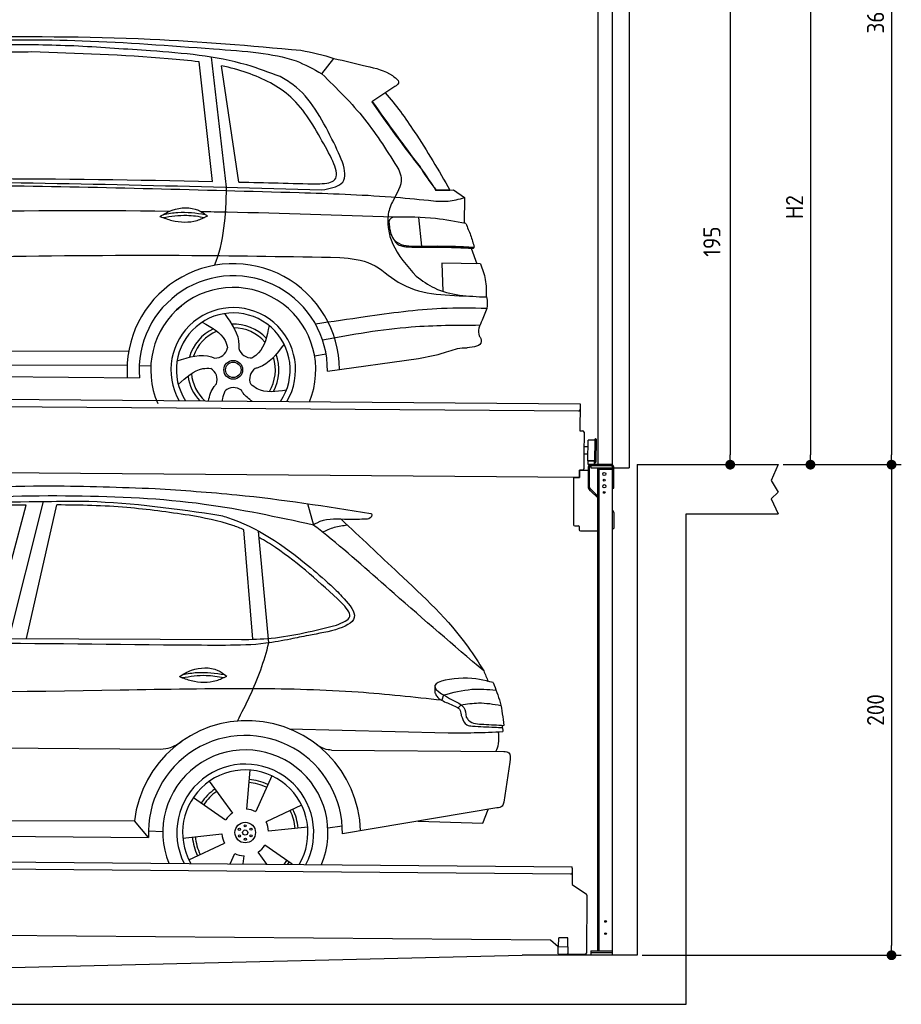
# Model space of a CAD drawing. Header units: millimetres. Extents: x -411 to 6777, y 0 to 6677.
# Tile 5 of 6: x 3183 to 6777, y 0 to 4014. Entities that reach past the tile are written whole.
import ezdxf

# ---------------------------------------------------------------- set-up
doc = ezdxf.new("R2010")
doc.units = ezdxf.units.MM
doc.layers.add('4', color=3, linetype='Continuous')
for name, color, linetype, lineweight in [('AM_0', 7, 'Continuous', 50), ('car', 10, 'Continuous', 25), ('Gebäude', 7, 'Continuous', 25), ('Plattform', 7, 'Continuous', 25), ('Ständer vorne', 7, 'Continuous', 25), ('Tor', 200, 'Continuous', 25)]:
    doc.layers.add(name, color=color, linetype=linetype, lineweight=lineweight)
doc.styles.get("Standard").update_dxf_attribs({"font": 'ISOCP.SHX'})
doc.dimstyles.new('GEN-ISO', dxfattribs={"dimscale": 20, "dimtxt": 3.5, "dimasz": 2, "dimexe": 2, "dimexo": 1, "dimgap": 1.5, "dimtad": 1, "dimdec": 1, "dimlfac": 0.1, "dimdsep": 46, "dimtxsty": 'STANDARD', "dimblk": 'PUNKT', "dimcen": 2, "dimclrd": 256, "dimclre": 256, "dimclrt": 2, "dimadec": 0, "dimazin": 0, "dimtp": 0.1, "dimtm": 0.1, "dimtfac": 0.71, "dimtdec": 1, "dimtmove": 2, "dimatfit": 3, "dimldrblk": 'PUNKT', "dimfxl": 2, "dimtolj": 1, "dimarcsym": 0})

# ---------------------------------------------------------------- blocks, each defined once
blk = doc.blocks.new('PUNKT')
at = {"layer": '4', "color": 0, "linetype": 'ByBlock'}
blk.add_line((-0.5, 0), (-1, 0), dxfattribs=at)
at = {"layer": '4', "color": 0, "linetype": 'ByBlock', "const_width": 0.5}
blk.add_lwpolyline([(-0.25, 0, 1), (0.25, 0, 1)], format="xyb", close=True, dxfattribs=at)
blk = doc.blocks.new('*D207')
at = {"layer": '4', "lineweight": -2, "transparency": 16777216}
for p, q in [((5720, 5850.9), (6776.9, 5850.9)), ((6736.9, 5810.9), (6736.9, 2240)), ((6295.4, 2200), (6776.9, 2200))]:
    blk.add_line(p, q, dxfattribs=at)
at = {"layer": 'Defpoints', "color": 0, "transparency": 16777216}
for p in [(5700, 5850.9), (6275.4, 2200), (6736.9, 2200)]:
    blk.add_point(p, dxfattribs=at)
at = {"layer": '4', "lineweight": -2, "transparency": 16777216, "xscale": 40, "yscale": 40, "zscale": 40}
for p, rotation in [((6736.9, 5850.9), 90), ((6736.9, 2200), 270)]:
    blk.add_blockref('PUNKT', p, dxfattribs=dict(at, rotation=rotation))
at = {"layer": '4', "color": 2, "transparency": 16777216, "insert": (6671.9, 4025.4), "char_height": 70, "attachment_point": 5, "rotation": 90}
blk.add_mtext('365', dxfattribs=at)
blk = doc.blocks.new('*D208')
at = {"layer": '4', "lineweight": -2, "transparency": 16777216}
for p, q in [((6295.4, 2200), (6776.9, 2200)), ((6736.9, 2160), (6736.9, 240)), ((5720, 200), (6776.9, 200))]:
    blk.add_line(p, q, dxfattribs=at)
at = {"layer": 'Defpoints', "color": 0, "transparency": 16777216}
for p in [(6275.4, 2200), (5700, 200), (6736.9, 200)]:
    blk.add_point(p, dxfattribs=at)
at = {"layer": '4', "lineweight": -2, "transparency": 16777216, "xscale": 40, "yscale": 40, "zscale": 40}
for p, rotation in [((6736.9, 2200), 90), ((6736.9, 200), 270)]:
    blk.add_blockref('PUNKT', p, dxfattribs=dict(at, rotation=rotation))
at = {"layer": '4', "color": 2, "transparency": 16777216, "insert": (6671.9, 1200), "char_height": 70, "attachment_point": 5, "rotation": 90}
blk.add_mtext('200', dxfattribs=at)
blk = doc.blocks.new('*D209')
at = {"layer": '4', "lineweight": -2, "transparency": 16777216}
for p, q in [((5920, 4300), (6446.5, 4300)), ((6406.5, 4260), (6406.5, 2240)), ((6295.4, 2200), (6446.5, 2200))]:
    blk.add_line(p, q, dxfattribs=at)
at = {"layer": 'Defpoints', "color": 0, "transparency": 16777216}
for p in [(5900, 4300), (6275.4, 2200), (6406.5, 2200)]:
    blk.add_point(p, dxfattribs=at)
at = {"layer": '4', "lineweight": -2, "transparency": 16777216, "xscale": 40, "yscale": 40, "zscale": 40}
for p, rotation in [((6406.5, 4300), 90), ((6406.5, 2200), 270)]:
    blk.add_blockref('PUNKT', p, dxfattribs=dict(at, rotation=rotation))
at = {"layer": '4', "color": 2, "transparency": 16777216, "insert": (6341.5, 3250), "char_height": 70, "attachment_point": 5, "rotation": 90}
blk.add_mtext('H2', dxfattribs=at)
blk = doc.blocks.new('Ständer_vorne_GT200')
at = {"layer": 'Ständer vorne'}
for p, q in [((5465, 2148), (5465.2, 2178)), ((5465.2, 2178), (5501, 2177.7)), ((5501, 2190), (5501, 2107.2)), ((5506.1, 2107.2), (5506.1, 2190)), ((5595, 2200), (5511, 2200)), ((5511, 2195), (5511, 2187)), ((5511, 2187), (5600, 2187)), ((5595.1, 2195), (5511.1, 2195)), ((5540, 218), (5540, 2187)), ((5540, 2182), (5600, 2182)), ((5545, 218), (5545, 2182)), ((5600, 200), (5600, 2190)), ((5605, 2104), (5605, 2190)), ((5441, 2148.2), (5441, 1955)), ((5441, 2148.2), (5465, 2148)), ((5510.3, 2093.9), (5504.1, 2100)), ((5507.6, 2103.7), (5512.7, 2098.6)), ((5510.3, 2093.9), (5539.8, 2065)), ((5512.7, 2098.6), (5540, 2071.8)), ((5600, 2104), (5605, 2104)), ((5600, 2014), (5602, 2012.1)), ((5605, 2004.9), (5605, 1940)), ((5446, 1950), (5461.5, 1950)), ((5464, 1947.5), (5464, 1935)), ((5469, 1930), (5540, 1930)), ((5600, 1940), (5605, 1940)), ((5511, 218), (5600, 218)), ((5511, 218), (5511, 200)), ((5600, 210), (5511, 210)), ((5600, 200), (5511, 200))]:
    blk.add_line(p, q, dxfattribs=at)
for centre, radius in [((5566, 2162), 6.5), ((5566, 2137), 3.7), ((5566, 2112), 6.5), ((5566, 2087), 3.7), ((5571.4, 338), 3.7), ((5571.4, 288), 3.7)]:
    blk.add_circle(centre, radius, dxfattribs=at)
for centre, radius, start, end in [((5511.1, 2189.9), 10.1, 90.1445, 179.6512), ((5511.1, 2190), 5, 90, 180), ((5595, 2190), 10, 0, 90), ((5595, 2190), 5, 0, 90), ((5511.1, 2107.2), 10.1, 180, 225.5525), ((5511.1, 2107.2), 5, 179.6711, 225.5525), ((5595, 2004.9), 10, 0, 45.8814), ((5446, 1955), 5, 180, 270), ((5461.5, 1947.5), 2.5, 0, 90), ((5469, 1935), 5, 180, 270)]:
    blk.add_arc(centre, radius, start, end, dxfattribs=at)
blk = doc.blocks.new('*D211')
at = {"layer": '4', "lineweight": -2, "transparency": 16777216}
for p, q in [((5457.5, 4150), (6119.3, 4150)), ((6079.3, 4110), (6079.3, 2240)), ((6099.3, 2200), (6119.3, 2200))]:
    blk.add_line(p, q, dxfattribs=at)
at = {"layer": 'Defpoints', "color": 0, "transparency": 16777216}
for p in [(5437.5, 4150), (6079.3, 2200), (6079.3, 2200)]:
    blk.add_point(p, dxfattribs=at)
at = {"layer": '4', "lineweight": -2, "transparency": 16777216, "xscale": 40, "yscale": 40, "zscale": 40}
for p, rotation in [((6079.3, 4150), 90), ((6079.3, 2200), 270)]:
    blk.add_blockref('PUNKT', p, dxfattribs=dict(at, rotation=rotation))
at = {"layer": '4', "color": 2, "transparency": 16777216, "insert": (6004.7, 3109.2), "char_height": 70, "attachment_point": 5, "rotation": 90}
blk.add_mtext('195', dxfattribs=at)
blk = doc.blocks.new('Tor 335 bis 365 Gebäude')
at = {"layer": 'Tor'}
for p, q in [((5465.6, 5214.5), (5465.6, 5513)), ((5465.6, 5513), (5668, 5513)), ((5668, 4907.1), (5668, 5513)), ((5557, 5214.5), (5465.6, 5214.5)), ((5557, 5214.5), (5557, 4913)), ((5562, 4907.1), (5600, 4907.1)), ((5600, 4907.1), (5600, 4907)), ((5668, 4907), (5668, 4907.1)), ((5600, 2187), (5668, 2187))]:
    blk.add_line(p, q, dxfattribs=at)
for points in [[(5600, 2187), (5600, 4907)], [(5668, 4907.1), (5668, 2187)]]:
    blk.add_lwpolyline(points, dxfattribs=at)
blk.add_arc((5563, 4913), 6, 180, 260.4059, dxfattribs=at)
blk = doc.blocks.new('UG Plattfrom Gl550')
at = {"layer": 'Plattform'}
for p, q in [((498.3, 603.8), (5435.1, 560.7)), ((5429.8, 530.7), (503, 573.7)), ((5434.9, 535.7), (5434.5, 488.2)), ((5435, 554.7), (5434.9, 535.7)), ((5435, 554.7), (5435.1, 560.7)), ((5434.5, 488.2), (5492.9, 448.7)), ((5495.1, 444.5), (5493, 208.2)), ((5347, 261.5), (621.4, 302.7)), ((5378.7, 233.7), (5347, 261.5)), ((5379.7, 235.2), (5380.1, 271.2)), ((5418.1, 270.8), (5380.1, 271.2)), ((5417.7, 234.8), (5418.1, 270.8)), ((5378.5, 205.2), (5378.7, 235.2)), ((5378.5, 205.2), (5418.5, 204.8)), ((5378.7, 235.2), (5418.7, 234.8)), ((5488, 203.2), (5414.8, 203.9)), ((5418.5, 204.8), (5418.7, 234.8))]:
    blk.add_line(p, q, dxfattribs=at)
for centre, radius, start, end in [((5429.9, 535.7), 5, 269.5, 359.5), ((5490.1, 444.5), 5, 359.5, 55.9134), ((5414.9, 208.9), 5, 232.6301, 269.5), ((5425.8, 243.8), 12, 227.6897, 228.0904), ((5488, 208.2), 5, 269.5, 359.5)]:
    blk.add_arc(centre, radius, start, end, dxfattribs=at)
blk = doc.blocks.new('Palette EG Gl550')
at = {"layer": 'Plattform'}
for p, q in [((429.5, 2487), (5467.3, 2448)), ((5462.1, 2418), (434.2, 2457)), ((5467.3, 2448), (5466.5, 2338)), ((5466.5, 2338), (5478.5, 2337.9)), ((5483.4, 2332.8), (5482.7, 2242.8)), ((5499.6, 2215.6), (5500.2, 2299.8)), ((5527.5, 2210.5), (5528.3, 2304.5)), ((5532.3, 2304.5), (5531.5, 2210.5)), ((5501.1, 2272.8), (5484.1, 2273)), ((5482.7, 2242.8), (5482.3, 2182.9)), ((5499.8, 2242.7), (5482.7, 2242.8)), ((5525.9, 2215), (5500.9, 2215)), ((5500.9, 2200), (5500.9, 2215)), ((5512.9, 2215), (5500.9, 2215)), ((5500.9, 2200), (5500.9, 2215)), ((5525.9, 2200), (5525.9, 2215)), ((5525.9, 2200), (5525.9, 2215)), ((5465, 2148), (341.7, 2187.7)), ((5465.2, 2178), (5465, 2148)), ((5465.2, 2178), (5477.2, 2177.9)), ((5477.2, 2177.9), (5465.2, 2178)), ((5500.9, 2200), (5525.9, 2200)), ((5525.9, 2200), (5500.9, 2200))]:
    blk.add_line(p, q, dxfattribs=at)
for centre, radius, start, end in [((5462.1, 2423), 5, 268.5823, 358.5607), ((5478.4, 2332.9), 5, 359.556, 89.556), ((5500.6, 2299.8), 0.4, 91.7323, 179.3444), ((5511.7, 1973.6), 326.8, 87.1739, 91.9438), ((5527.8, 2300.4), 0.4, 266.9623, 359.3444), ((5530.3, 2304.5), 2, 359.3444, 179.3444), ((5500, 2215.6), 0.4, 179.3444, 266.9565), ((5519.7, 3099.4), 884.4, 268.7196, 270.4008), ((5491.8, 3303.4), 1088.9, 271.795, 271.861), ((5527.2, 2214.6), 0.4, 359.556, 91.938), ((5529.5, 2210.5), 2, 179.3444, 359.3444), ((5477.3, 2182.9), 5, 269.556, 359.556)]:
    blk.add_arc(centre, radius, start, end, dxfattribs=at)
blk = doc.blocks.new('Car_UG')
at = {"layer": 'car'}
for p, q in [((3049.2, 1522.4), (3188.4, 2067.2)), ((3119.4, 1502.8), (3258.9, 2083.2)), ((3195.1, 1523.2), (3313.9, 2069.2)), ((4335.9, 2084.9), (4360.6, 1997.9)), ((4117.6, 1529.9), (4077.5, 1975.5)), ((4183.9, 1515.6), (4137.4, 1971.2)), ((2018.2, 1516.7), (4071.9, 1528)), ((4898.3, 1310.6), (4890.6, 1288.6)), ((4969.6, 1271), (4957.5, 1258.2)), ((4270.6, 1166.3), (4917.8, 1157)), ((1740.1, 1072.2), (3746.7, 1078.5)), ((4444, 1080.7), (5146, 1082.9)), ((5170.6, 1040), (5147.6, 876.4)), ((4111.2, 996.4), (4099.2, 836.6)), ((4200.6, 974.2), (4136.9, 827.1)), ((3946.4, 949.2), (4041.9, 820.4)), ((3882.4, 882.9), (4014.8, 792.6)), ((4324, 855.1), (4179.5, 785.6)), ((5119.5, 852.3), (4491.4, 739.8)), ((5062.9, 790.2), (5084.5, 846)), ((1832.9, 770.4), (3642.9, 784.6)), ((3701, 717.8), (3642.9, 784.6)), ((4349.4, 766.5), (4190.1, 748.2)), ((4431.8, 763.6), (4490.2, 772.9)), ((4799.7, 795), (5062.9, 790.2)), ((3700.2, 744), (3759.2, 742.7)), ((3840.9, 716.5), (4000.2, 734.8)), ((1770.2, 716.1), (3701, 717.8)), ((3866.3, 628), (4010.8, 697.5)), ((4287.7, 613.9), (4175.5, 690.5)), ((4035.1, 613.6), (4053.4, 655.9)), ((4088.6, 613.6), (4091.1, 646.4)), ((4184.6, 613.8), (4148.4, 662.6))]:
    blk.add_line(p, q, dxfattribs=at)
for centre, radius in [((4095.2, 741.5), 41.9), ((4094.4, 768.7), 4.46), ((4071.2, 754.5), 4.46), ((4072, 727.3), 4.46), ((4095.1, 741.5), 10.7), ((4118.3, 755.7), 4.46), ((4119, 728.6), 4.46), ((4095.9, 714.3), 4.46)]:
    blk.add_circle(centre, radius, dxfattribs=at)
for centre, radius, start, end in [((4102.8, 735.3), 462.5, 2.1852, 173.8782), ((4095.8, 741.9), 395.6, 359.6869, 183.4999), ((4095.8, 741.9), 336.7, 337.6776, 202.4775), ((4095.2, 741.5), 279.1, 332.8088, 207.3462), ((4095.2, 741.5), 255.4, 330.0358, 210.1193), ((4095.1, 741.5), 204, 65.3726, 86.5671), ((4095.2, 741.5), 216.3, 65.4485, 86.5251), ((4095.2, 741.5), 216.3, 125.4485, 146.5251), ((4095.1, 741.5), 204, 125.3726, 146.5671), ((4095.2, 741.5), 95.2, 124.034, 147.5844), ((4095.2, 741.5), 95.2, 64.034, 87.5844), ((4095.1, 741.5), 204, 5.3726, 26.5671), ((4095.1, 741.5), 216.3, 5.4485, 26.5251), ((4095.1, 741.5), 95.2, 4.034, 27.5844), ((4095.1, 741.5), 95.2, 184.034, 207.5844), ((4095.1, 741.5), 216.3, 185.4485, 206.5251), ((4095.1, 741.5), 204, 185.3726, 206.5671), ((4095.1, 741.5), 95.2, 304.034, 327.5844), ((4095.1, 741.5), 95.2, 244.034, 267.5844), ((4095.1, 741.5), 204, 321.2555, 326.5671), ((4095.1, 741.5), 216.3, 323.8482, 326.5251)]:
    blk.add_arc(centre, radius, start, end, dxfattribs=at)
for points, knots in [([(2673.6, 2101.7), (2688.3, 2103.8), (2892.1, 2133.3), (3240, 2153.3), (3572.3, 2144.1), (3713.5, 2140.2)], [0, 0, 0, 0, 44.363443, 617.827051, 1041.677324, 1041.677324, 1041.677324, 1041.677324]), ([(3713.5, 2140.2), (3824.9, 2134), (4119.8, 2117.7), (4412.2, 2074.8), (4594.1, 2048)], [0, 0, 0, 0, 334.596694, 885.796742, 885.796742, 885.796742, 885.796742]), ([(4360.6, 1997.9), (4212.5, 2028.4), (3890.5, 2094.7), (3371.9, 2112.1), (2931.5, 2097.6), (2671.4, 2060.7), (2598.4, 2050.4)], [0, 0, 0, 0, 452.969864, 984.660554, 1551.463157, 1772.575196, 1772.575196, 1772.575196, 1772.575196]), ([(3188.4, 2067.2), (3174.9, 2066.9), (3075.5, 2064.8), (2904.7, 2061.4), (2749, 2038.7), (2678.4, 2028.4)], [666.326512, 666.326512, 666.326512, 666.326512, 706.624571, 964.215873, 1178.205668, 1178.205668, 1178.205668, 1178.205668]), ([(2694.7, 2041.5), (2699.6, 2042.3), (2889.8, 2073.3), (3138.1, 2082), (3380.2, 2085), (3434.7, 2085.7)], [0, 0, 0, 0, 14.958905, 578.066478, 741.647169, 741.647169, 741.647169, 741.647169]), ([(3853, 2032.7), (3768.5, 2043.9), (3589.5, 2067.6), (3409.2, 2070), (3313.9, 2069.2)], [0, 0, 0, 0, 255.50817, 540.950796, 540.950796, 540.950796, 540.950796]), ([(3434.7, 2085.7), (3437.6, 2085.6), (3621.2, 2082.5), (3803.6, 2057.8), (3983, 2033.5)], [0, 0, 0, 0, 8.707457, 550.797583, 550.797583, 550.797583, 550.797583]), ([(4594.1, 2048), (4595.8, 2046.4), (4601.5, 2041.3), (4590, 2023.4), (4576.1, 2023.5), (4567.3, 2023.6)], [0, 0, 0, 0, 6.503563, 21.332115, 46.748977, 46.748977, 46.748977, 46.748977]), ([(4077.5, 1975.5), (4062.4, 1982), (3990.2, 2009.7), (3913.4, 2022.6), (3853, 2032.7)], [496.692868, 496.692868, 496.692868, 496.692868, 546.059875, 728.869941, 728.869941, 728.869941, 728.869941]), ([(3983, 2033.5), (3992.1, 2030.8), (4122.8, 1993.1), (4274.9, 1889.8), (4402.4, 1780.6), (4434, 1753.4)], [0, 0, 0, 0, 28.300877, 407.953602, 533.273686, 533.273686, 533.273686, 533.273686]), ([(4567.3, 2023.6), (4540.9, 2022.8), (4476.9, 2020.7), (4400.8, 2025.5), (4365, 2000.8), (4360.6, 1997.9)], [0, 0, 0, 0, 80.522652, 194.664465, 210.337598, 210.337598, 210.337598, 210.337598]), ([(4474.2, 2022.3), (4552.5, 1949.8), (4731.7, 1783.9), (4944.6, 1591.7), (5039.9, 1442.6), (5060.7, 1410)], [0, 0, 0, 0, 320.576675, 734.270248, 850.262502, 850.262502, 850.262502, 850.262502]), ([(5060.7, 1410), (4937.4, 1513.5), (4721.5, 1694.6), (4492.8, 1896.3), (4378.8, 1983.9), (4360.6, 1997.9)], [0, 0, 0, 0, 483.056147, 845.367922, 914.230443, 914.230443, 914.230443, 914.230443]), ([(4397.3, 1969.6), (4413.3, 1977.2), (4445.4, 1992.5), (4480.7, 1997.3), (4498.4, 1999.8)], [0, 0, 0, 0, 52.794285, 106.128892, 106.128892, 106.128892, 106.128892]), ([(4477.3, 1683.1), (4391, 1761.8), (4285.5, 1857.9), (4162.9, 1932.5), (4140.1, 1944.9)], [0, 0, 0, 0, 349.622047, 427.224064, 427.224064, 427.224064, 427.224064]), ([(4434, 1753.4), (4448.8, 1739.2), (4484.5, 1704.7), (4586.9, 1590.1), (4379.5, 1555.8), (4295.1, 1537.1), (4272.3, 1532)], [0, 0, 0, 0, 64.508303, 155.959603, 359.557587, 434.696523, 434.696523, 434.696523, 434.696523]), ([(4458.1, 1590.9), (4483.4, 1601.3), (4534.4, 1622.3), (4496.5, 1662.7), (4477.3, 1683.1)], [0, 0, 0, 0, 64.897781, 131.027998, 131.027998, 131.027998, 131.027998]), ([(4071.9, 1528), (4112.5, 1529.5), (4243.4, 1534.4), (4370.4, 1567.8), (4458.1, 1590.9)], [0, 0, 0, 0, 121.545303, 392.179354, 392.179354, 392.179354, 392.179354]), ([(4272.3, 1532), (4238.6, 1525.2), (4151.2, 1507.4), (3996.6, 1502.9), (3876.9, 1502.8), (3811.9, 1502.7)], [0, 0, 0, 0, 103.03135, 267.243941, 462.405232, 462.405232, 462.405232, 462.405232]), ([(4058.7, 1195.7), (4092.8, 1264.2), (4144, 1367.4), (4173.9, 1478.4), (4183.9, 1515.6)], [0, 0, 0, 0, 228.776239, 344.156953, 344.156953, 344.156953, 344.156953]), ([(3820.1, 1374.7), (3836.1, 1384.5), (3882.2, 1412.9), (3960.6, 1416.3), (4001.7, 1386.9), (4013.7, 1378.2)], [0, 0, 0, 0, 56.386158, 162.852709, 206.792536, 206.792536, 206.792536, 206.792536]), ([(3820.1, 1374.7), (3836.1, 1368.8), (3884.3, 1351.8), (3955.1, 1349.6), (3999.8, 1371.4), (4013.7, 1378.2)], [5.208578, 5.208578, 5.208578, 5.208578, 44.198582, 121.455021, 156.55166, 156.55166, 156.55166, 156.55166]), ([(3831.8, 1370.5), (3864.2, 1375.9), (3920.8, 1385.4), (3977.2, 1376.6), (4001.3, 1372.3)], [0, 0, 0, 0, 73.878693, 129.282646, 129.282646, 129.282646, 129.282646]), ([(3833.7, 1383), (3853.2, 1386.9), (3909.6, 1397.4), (3966.9, 1390.2), (4004.3, 1384.9)], [7.57653, 7.57653, 7.57653, 7.57653, 52.544532, 137.659237, 137.659237, 137.659237, 137.659237]), ([(5099.2, 1362.9), (5063.2, 1372.1), (4992.3, 1390.4), (4805.8, 1355.3), (4908.8, 1303.6), (4960.9, 1277.5)], [0, 0, 0, 0, 123.107987, 242.156921, 363.520645, 363.520645, 363.520645, 363.520645]), ([(4890.6, 1288.6), (4777.2, 1299.9), (4524.7, 1325.1), (4086.9, 1331.2), (2954.4, 1298.1), (1961.1, 1279.8), (1151.4, 1264.8)], [0, 0, 0, 0, 341.879851, 760.963773, 1312.001547, 3741.308129, 3741.308129, 3741.308129, 3741.308129]), ([(4898.3, 1310.6), (4936.2, 1321), (5006.1, 1340.2), (5078.4, 1335.2), (5111.5, 1332.8)], [0, 0, 0, 0, 116.874908, 215.743745, 215.743745, 215.743745, 215.743745]), ([(5099.2, 1362.9), (5110.2, 1336.4), (5133.4, 1280.6), (5140.7, 1220.6), (5144.6, 1189)], [0, 0, 0, 0, 85.533017, 180.427109, 180.427109, 180.427109, 180.427109]), ([(4862.9, 1319.5), (4865.2, 1314.5), (4874.7, 1293.5), (4909.3, 1280.6), (4934.5, 1269.4), (4944.4, 1265)], [0, 0, 0, 0, 16.389871, 67.796127, 100.528992, 100.528992, 100.528992, 100.528992]), ([(4944.4, 1265), (4951.5, 1261.9), (4966.4, 1255.3), (4968.7, 1239.1), (4969.9, 1230.6)], [0, 0, 0, 0, 21.842303, 45.682515, 45.682515, 45.682515, 45.682515]), ([(4960.9, 1277.5), (4968.3, 1272.2), (4986.9, 1258.9), (4989.7, 1235.6), (4991.3, 1221.5)], [0, 0, 0, 0, 26.318616, 66.284673, 66.284673, 66.284673, 66.284673]), ([(4969.6, 1271), (4993.5, 1274.9), (5047.4, 1283.8), (5101.5, 1275.3), (5131.6, 1270.6)], [0, 0, 0, 0, 72.240439, 162.98683, 162.98683, 162.98683, 162.98683]), ([(4969.9, 1230.6), (4971.3, 1226.9), (4976.6, 1212.2), (4987.9, 1187), (5008.8, 1185.3), (5017.3, 1184.6)], [0, 0, 0, 0, 11.944086, 47.503692, 71.615823, 71.615823, 71.615823, 71.615823]), ([(4991.3, 1221.5), (4994.4, 1216.8), (5009.2, 1193.9), (5071.6, 1192.8), (5118.3, 1190.3), (5144.6, 1189)], [0, 0, 0, 0, 16.485849, 80.052138, 161.961551, 161.961551, 161.961551, 161.961551]), ([(5017.3, 1184.6), (5047, 1183.3), (5087.6, 1181.6), (5128.2, 1180.5), (5139.1, 1180.2)], [0, 0, 0, 0, 89.235627, 121.835134, 121.835134, 121.835134, 121.835134]), ([(4917.8, 1157), (4953.4, 1157.1), (5028, 1157.2), (5102.4, 1161.4), (5141.4, 1163.6)], [0, 0, 0, 0, 106.769841, 223.734473, 223.734473, 223.734473, 223.734473]), ([(5113.8, 1082.8), (5117.8, 1092.8), (5128.1, 1118.3), (5125.3, 1145.8), (5123.5, 1162.6)], [0, 0, 0, 0, 32.021295, 81.392264, 81.392264, 81.392264, 81.392264]), ([(3746.7, 1078.5), (3760.6, 1080), (3792.1, 1083.3), (3818.5, 1101.2), (3833.3, 1111.2)], [0, 0, 0, 0, 41.31295, 93.783848, 93.783848, 93.783848, 93.783848]), ([(4444, 1080.7), (4434.2, 1081.8), (4410.6, 1084.4), (4390.9, 1098), (4379.4, 1105.9)], [0, 0, 0, 0, 29.123879, 70.238093, 70.238093, 70.238093, 70.238093]), ([(5146, 1082.9), (5154, 1082.2), (5176.2, 1080.2), (5172.8, 1055.8), (5170.6, 1040)], [0, 0, 0, 0, 21.151799, 59.232385, 59.232385, 59.232385, 59.232385]), ([(5147.6, 876.4), (5146.4, 870.2), (5143.5, 855.6), (5128.3, 853.5), (5119.5, 852.3)], [0, 0, 0, 0, 17.391955, 40.853649, 40.853649, 40.853649, 40.853649])]:
    blk.add_open_spline(points, degree=3, knots=knots, dxfattribs=at)
for points in [[(3811.9, 1502.7), (3190.9, 1502.8), (2569.9, 1502.9), (1948.9, 1503)], [(5060.7, 1410), (5067, 1396), (5073.2, 1382), (5079.3, 1367.9)], [(4862.1, 1344.7), (4862.4, 1336.3), (4862.6, 1327.9), (4862.9, 1319.5)], [(5137.6, 1189.4), (5139.1, 1180.8), (5140.3, 1172.2), (5141.4, 1163.6)]]:
    blk.add_open_spline(points, degree=3, dxfattribs=at)
blk = doc.blocks.new('Car_EG')
at = {"layer": 'car'}
for p, q in [((3943.4, 3385.3), (3884.4, 3871.9)), ((4000.6, 3362), (3935.1, 3891.9)), ((4050.7, 3383.7), (3976.1, 3856.9)), ((4385.4, 3827.1), (4434.2, 3890.6)), ((4683.2, 3778.1), (4590.2, 3714.8)), ((4852.8, 3357.4), (4911.2, 3357.7)), ((4855.7, 3358.2), (4890.8, 3358.3)), ((4890.8, 3358.3), (4910.9, 3358.3)), ((4911.2, 3357.7), (4925.7, 3358.1)), ((4925.7, 3358.1), (4970.2, 3327.2)), ((4970.2, 3327.2), (4970.2, 3223.1)), ((4784.3, 3245.1), (4796.6, 3128.1)), ((4999.2, 3121.3), (5023.6, 3058.4)), ((5038.4, 3058.3), (4880.6, 3059.6)), ((4880.6, 3059.6), (4885.9, 2944.3)), ((5065, 2876.3), (5046.8, 2828.9)), ((1741.3, 2679.3), (3606.5, 2690.6)), ((4364.5, 2677.2), (4411.3, 2686.1)), ((4417.5, 2615.6), (4788.2, 2670.1)), ((1742.5, 2625.9), (3600.6, 2633.6)), ((3649.7, 2632.1), (3697.3, 2631.5)), ((1693.8, 2586), (3651, 2582.3))]:
    blk.add_line(p, q, dxfattribs=at)
for radius in [38.2, 31.6]:
    blk.add_circle((4033.5, 2618), radius, dxfattribs=at)
for centre, radius, start, end in [((4033.4, 2617.4), 433.1, 0.713, 184.6115), ((4033.4, 2617.4), 384, 359.7282, 185.2384), ((4033.4, 2617.4), 336.4, 337.7995, 204.4935), ((4033.5, 2618), 254, 329.8221, 210.1779), ((4033.5, 2618), 231.9, 326.5904, 213.4096), ((4033.5, 2618), 186.2, 116.2626, 164.3912), ((4033.5, 2618), 171.5, 113.5905, 161.7257), ((4033.5, 2618), 186.2, 44.2633, 92.4011), ((4033.5, 2618), 171.5, 41.5902, 89.736), ((3958.4, 2717.5), 52.3, 268.6722, 348.431), ((4104.9, 2720.1), 52.3, 196.6722, 276.431), ((4033.5, 2618), 171.5, 329.577, 17.7302), ((4033.5, 2618), 186.2, 332.2513, 20.3964), ((3915.7, 2577.3), 52.3, 340.6722, 60.431), ((4152.7, 2581.6), 52.3, 124.6722, 204.431), ((4033.5, 2618), 186.2, 188.2502, 223.2875), ((4033.5, 2618), 171.5, 185.5775, 228.1156), ((4035.7, 2493.4), 52.3, 52.6722, 132.431)]:
    blk.add_arc(centre, radius, start, end, dxfattribs=at)
for points, knots in [([(2901.5, 3966.7), (3162.7, 3970.3), (3629.1, 3976.8), (4094, 3939.6), (4298.6, 3923.3)], [0, 0, 0, 0, 783.131876, 1398.451598, 1398.451598, 1398.451598, 1398.451598]), ([(3391.9, 3932.7), (3295.3, 3935.1), (3064.9, 3940.8), (2760.5, 3921.2), (2553.1, 3905.9), (2478.9, 3900.4)], [0, 0, 0, 0, 289.925788, 691.034976, 914.075582, 914.075582, 914.075582, 914.075582]), ([(2526.9, 3923.5), (2656.9, 3933.3), (2949.9, 3955.4), (3422.9, 3961.7), (3824.8, 3933.3), (4068.6, 3917.8), (4126.3, 3911)], [0, 0, 0, 0, 391.04113, 881.651907, 1416.366113, 1602.404452, 1602.404452, 1602.404452, 1602.404452]), ([(3884.4, 3871.9), (3842.7, 3877.3), (3615.3, 3897.6), (3387.7, 3903), (3202.1, 3907.3)], [637.56261, 637.56261, 637.56261, 637.56261, 763.549902, 1320.810124, 1320.810124, 1320.810124, 1320.810124]), ([(4215.6, 3814.6), (4170.4, 3831.3), (4000.9, 3893.8), (3719.5, 3914.5), (3489.9, 3927.3), (3391.9, 3932.7)], [0, 0, 0, 0, 144.38685, 540.679923, 835.691207, 835.691207, 835.691207, 835.691207]), ([(4126.3, 3911), (4178.5, 3903.9), (4270.2, 3891.4), (4350.8, 3846.5), (4385.4, 3827.1)], [0, 0, 0, 0, 156.409573, 274.497028, 274.497028, 274.497028, 274.497028]), ([(4395.1, 3541.5), (4355.8, 3610.9), (4282.3, 3740.5), (4112.2, 3823.5), (4011.4, 3849.6), (3976.1, 3856.9)], [0, 0, 0, 0, 233.684399, 436.644927, 544.706034, 544.706034, 544.706034, 544.706034]), ([(4434.2, 3890.6), (4478, 3880.7), (4558.2, 3862.6), (4652.6, 3841.1), (4689.1, 3809.7), (4696.9, 3803)], [0, 0, 0, 0, 135.791183, 248.765766, 279.520552, 279.520552, 279.520552, 279.520552]), ([(4428.5, 3561.6), (4384.9, 3645.2), (4331.4, 3748.2), (4234, 3804.1), (4215.6, 3814.6)], [0, 0, 0, 0, 271.559773, 334.41549, 334.41549, 334.41549, 334.41549]), ([(4385.4, 3827.1), (4446.7, 3768.1), (4567.8, 3651.3), (4657.4, 3508.9), (4701.7, 3438.4)], [0, 0, 0, 0, 254.089873, 502.76226, 502.76226, 502.76226, 502.76226]), ([(4696.9, 3803), (4697.6, 3799.2), (4699.7, 3788.4), (4689.7, 3782.1), (4683.2, 3778.1)], [0, 0, 0, 0, 10.855432, 30.979101, 30.979101, 30.979101, 30.979101]), ([(4644.2, 3751.5), (4688.2, 3703.9), (4783.7, 3570.3), (4864.9, 3436.7), (4911.2, 3357.7)], [395.653943, 395.653943, 395.653943, 395.653943, 587.122502, 864.540302, 864.540302, 864.540302, 864.540302]), ([(4590.2, 3714.8), (4641.2, 3643.2), (4705.3, 3553.1), (4774.4, 3466.8), (4788.6, 3449)], [0, 0, 0, 0, 263.425265, 331.664547, 331.664547, 331.664547, 331.664547]), ([(4591.8, 3715.8), (4623.4, 3672), (4680.9, 3592.4), (4740, 3514), (4766.5, 3478.8)], [0, 0, 0, 0, 162.25725, 294.477825, 294.477825, 294.477825, 294.477825]), ([(4371.4, 3378.3), (4397.1, 3380.3), (4483.1, 3386.9), (4431.4, 3477.8), (4395.1, 3541.5)], [0, 0, 0, 0, 66.110822, 221.440769, 221.440769, 221.440769, 221.440769]), ([(4388.9, 3354.1), (4420.1, 3360.1), (4520.8, 3379.5), (4466.2, 3487.2), (4428.5, 3561.6)], [0, 0, 0, 0, 83.009931, 268.207531, 268.207531, 268.207531, 268.207531]), ([(4766.5, 3478.8), (4774.1, 3470), (4784.2, 3458.2), (4792.9, 3445.3), (4795, 3442)], [0, 0, 0, 0, 34.815048, 46.557672, 46.557672, 46.557672, 46.557672]), ([(4701.7, 3438.4), (4706, 3427.5), (4723.7, 3383.5), (4679.5, 3321.7), (4657.7, 3259.9), (4658.6, 3228.7), (4659, 3217.6)], [0, 0, 0, 0, 34.097953, 138.175108, 197.887596, 230.983362, 230.983362, 230.983362, 230.983362]), ([(4788.6, 3449), (4799.2, 3433.3), (4820, 3402.4), (4842, 3372.2), (4852.8, 3357.4)], [0, 0, 0, 0, 56.812879, 111.923736, 111.923736, 111.923736, 111.923736]), ([(1833.2, 3361.3), (2161.7, 3367.2), (3013.6, 3382.7), (3865.5, 3365), (4388.9, 3354.1)], [0, 0, 0, 0, 985.739727, 2555.887054, 2555.887054, 2555.887054, 2555.887054]), ([(4836.9, 3381), (4841.8, 3374.2), (4847, 3367), (4852.2, 3359.8), (4853.2, 3358.4), (4854.6, 3358.3), (4855.7, 3358.2)], [0, 0, 0, 0, 25.300776, 26.442713, 27.003963, 30.176579, 30.176579, 30.176579, 30.176579]), ([(1829.4, 3350), (2123.4, 3354.9), (2547, 3361.9), (3369.2, 3362), (3897.4, 3350.9), (4296, 3342.6)], [0, 0, 0, 0, 882.102268, 1270.770708, 2466.750946, 2466.750946, 2466.750946, 2466.750946]), ([(4296, 3342.6), (4421.1, 3339.7), (4597.3, 3335.6), (4772.8, 3319.9), (4823.6, 3315.3)], [0, 0, 0, 0, 375.490289, 528.429148, 528.429148, 528.429148, 528.429148]), ([(4823.6, 3315.3), (4850.5, 3312.6), (4900.3, 3307.6), (4948.2, 3321.1), (4970.2, 3327.2)], [0, 0, 0, 0, 80.452469, 148.273091, 148.273091, 148.273091, 148.273091]), ([(3729.9, 3240.6), (3745.9, 3250.4), (3792, 3278.8), (3870.4, 3282.2), (3911.5, 3252.8), (3923.5, 3244.2)], [0, 0, 0, 0, 56.386158, 162.852709, 206.792536, 206.792536, 206.792536, 206.792536]), ([(3743.5, 3248.9), (3763, 3252.8), (3819.4, 3263.3), (3876.7, 3256.1), (3914.2, 3250.8)], [7.57653, 7.57653, 7.57653, 7.57653, 52.544532, 137.659237, 137.659237, 137.659237, 137.659237]), ([(4683.1, 3246), (4456.5, 3251.6), (4194.8, 3258.1), (3933.2, 3260.9), (3898.1, 3261.2)], [0, 0, 0, 0, 679.940772, 785.142685, 785.142685, 785.142685, 785.142685]), ([(3729.9, 3240.6), (3745.9, 3234.7), (3794.1, 3217.7), (3864.9, 3215.5), (3909.6, 3237.3), (3923.5, 3244.2)], [5.208578, 5.208578, 5.208578, 5.208578, 44.198582, 121.455021, 156.55166, 156.55166, 156.55166, 156.55166]), ([(3741.6, 3236.4), (3774, 3241.8), (3830.6, 3251.3), (3887, 3242.5), (3911.2, 3238.2)], [0, 0, 0, 0, 73.878693, 129.282646, 129.282646, 129.282646, 129.282646]), ([(4659, 3217.6), (4659.6, 3210.4), (4662.2, 3183.3), (4687.1, 3103.3), (4738.4, 3046.9), (4776.1, 3005.4)], [0, 0, 0, 0, 21.786395, 81.634094, 246.747403, 246.747403, 246.747403, 246.747403]), ([(4683.1, 3246), (4675.9, 3242.7), (4662.1, 3236.6), (4663.4, 3221.7), (4664.1, 3214.6)], [0, 0, 0, 0, 21.276303, 40.575349, 40.575349, 40.575349, 40.575349]), ([(4664.1, 3214.6), (4667.1, 3193.1), (4671.4, 3162.1), (4707.8, 3134), (4750.6, 3127), (4783.8, 3127.8), (4803, 3128.3)], [0, 0, 0, 0, 61.688141, 88.915796, 131.377114, 188.888446, 188.888446, 188.888446, 188.888446]), ([(4976.5, 3222), (4935.6, 3229.3), (4838.7, 3246.6), (4740.1, 3246.2), (4683.1, 3246)], [0, 0, 0, 0, 124.191927, 294.878966, 294.878966, 294.878966, 294.878966]), ([(4976.5, 3222), (4983.6, 3206.1), (4997.6, 3174.7), (5007, 3141.6), (5011.6, 3125.2)], [0, 0, 0, 0, 52.081574, 103.113227, 103.113227, 103.113227, 103.113227]), ([(4682.9, 3155.8), (4686.9, 3148.4), (4694.2, 3134.8), (4713.6, 3128.8), (4729.8, 3125.4), (4745, 3124.7), (4755.6, 3124.3), (4760.6, 3124.1)], [0, 0, 0, 0, 24.299806, 44.374389, 57.433548, 74.613131, 89.537932, 89.537932, 89.537932, 89.537932]), ([(4760.6, 3124.1), (4784.8, 3124.2), (4834.5, 3124.3), (4897.4, 3125.1), (4947.3, 3123.3), (4971.9, 3122.5), (4983.2, 3122.2)], [0, 0, 0, 0, 72.676028, 148.847009, 188.713602, 222.633888, 222.633888, 222.633888, 222.633888]), ([(4803, 3128.3), (4843.6, 3129.1), (4913.2, 3130.4), (4982.7, 3126.7), (5011.6, 3125.2)], [0, 0, 0, 0, 121.811128, 208.751004, 208.751004, 208.751004, 208.751004]), ([(4983.2, 3122.2), (4986.8, 3122), (4993.9, 3121.6), (5001, 3121.2), (5004.5, 3121)], [0, 0, 0, 0, 10.705348, 21.344027, 21.344027, 21.344027, 21.344027]), ([(5004.5, 3121), (5006.3, 3121), (5009.6, 3120.9), (5011, 3123.9), (5011.6, 3125.2)], [0, 0, 0, 0, 4.798676, 8.977894, 8.977894, 8.977894, 8.977894]), ([(1467, 3018.1), (1710.5, 3027.3), (2508.4, 3056.9), (3507.6, 3089.1), (4263.4, 3081.5), (4464.4, 3079.4)], [651.356687, 651.356687, 651.356687, 651.356687, 1382.168851, 3046.715693, 3649.598352, 3649.598352, 3649.598352, 3649.598352]), ([(4464.4, 3079.4), (4509.5, 3075.6), (4599.5, 3067.9), (4739.9, 2931.5), (4888.3, 2928.4), (4990.8, 2926.3)], [0, 0, 0, 0, 132.089839, 263.241357, 556.137776, 556.137776, 556.137776, 556.137776]), ([(5038.4, 3058.3), (5046.1, 3036.9), (5061.8, 2993.3), (5062.2, 2946.8), (5062.4, 2923.1)], [0, 0, 0, 0, 67.622491, 138.154699, 138.154699, 138.154699, 138.154699]), ([(4776.1, 3005.4), (4800.6, 2988), (4884.1, 2928.5), (4989, 2925.3), (5063.1, 2923.1)], [0, 0, 0, 0, 89.012732, 303.591941, 303.591941, 303.591941, 303.591941]), ([(5065, 2876.3), (5003.6, 2876.7), (4837.5, 2877.7), (4605.3, 2843.5), (4434.6, 2817.5), (4367.3, 2807.2)], [0, 0, 0, 0, 184.056968, 497.583163, 702.083529, 702.083529, 702.083529, 702.083529]), ([(3905.7, 2811.5), (3943.4, 2790.8), (3991.7, 2764.3), (4007.2, 2717.7), (4009.6, 2706.9)], [0, 0, 0, 0, 119.179133, 152.627431, 152.627431, 152.627431, 152.627431]), ([(3996.4, 2846.9), (4025.9, 2805.5), (4058.6, 2759.8), (4055.4, 2709.8), (4054.8, 2705.1)], [0, 0, 0, 0, 140.862207, 155.3883, 155.3883, 155.3883, 155.3883]), ([(5046.8, 2828.9), (5036.4, 2806), (5023.9, 2778.8), (5039.6, 2757.1), (5042.1, 2753.6)], [0, 0, 0, 0, 65.64359, 78.298126, 78.298126, 78.298126, 78.298126]), ([(4178.1, 2799.3), (4170, 2757), (4159.8, 2702.9), (4120.3, 2673.8), (4110.8, 2668.1)], [0, 0, 0, 0, 119.179133, 152.546972, 152.546972, 152.546972, 152.546972]), ([(5037.5, 2807.2), (4944, 2806.2), (4728.6, 2803.9), (4516.7, 2765.1), (4396.8, 2741.8)], [0, 0, 0, 0, 279.844829, 645.252119, 645.252119, 645.252119, 645.252119]), ([(5042.1, 2753.6), (5042.8, 2749.2), (5047.3, 2722.8), (5013.8, 2718.6), (4985.9, 2715.2)], [0, 0, 0, 0, 12.782787, 75.656378, 75.656378, 75.656378, 75.656378]), ([(4239.7, 2724), (4209.5, 2683.1), (4176.1, 2637.9), (4127.6, 2625.5), (4122.9, 2624.6)], [0, 0, 0, 0, 140.862207, 155.444261, 155.444261, 155.444261, 155.444261]), ([(4788.4, 2670.1), (4823.8, 2676.8), (4883.5, 2688), (4947.3, 2715.5), (4979, 2715.2), (4985.9, 2715.2)], [0, 0, 0, 0, 108.214368, 182.603927, 203.112583, 203.112583, 203.112583, 203.112583]), ([(3804.2, 2653.4), (3852.8, 2668.8), (3906.3, 2685.7), (3952.9, 2667.2), (3957.2, 2665.2)], [0, 0, 0, 0, 140.862207, 155.442461, 155.442461, 155.442461, 155.442461]), ([(3809.9, 2556.2), (3841.2, 2585.7), (3881.3, 2623.5), (3930.5, 2623.8), (3941.5, 2622.8)], [0, 0, 0, 0, 119.179133, 152.616634, 152.616634, 152.616634, 152.616634]), ([(3933.5, 2490.3), (3937.1, 2512.1), (3945.3, 2536.7), (3961.8, 2556.6), (3965, 2560.1)], [75.258677, 75.258677, 75.258677, 75.258677, 140.862207, 155.531654, 155.531654, 155.531654, 155.531654]), ([(3990.2, 2490.3), (3990.4, 2493.9), (3991.9, 2507.8), (3996.8, 2521.7), (4000.5, 2531.9)], [107.857422, 107.857422, 107.857422, 107.857422, 119.179133, 151.284708, 151.284708, 151.284708, 151.284708]), ([(4111.9, 2490.3), (4097.4, 2499.2), (4081.1, 2512.8), (4069.7, 2530.8), (4067.3, 2535)], [89.202761, 89.202761, 89.202761, 89.202761, 140.862207, 155.53262, 155.53262, 155.53262, 155.53262]), ([(4250.6, 2536.5), (4208.2, 2530.1), (4154.4, 2522.1), (4113.7, 2553.3), (4105.1, 2560)], [0, 0, 0, 0, 119.179133, 151.2485, 151.2485, 151.2485, 151.2485])]:
    blk.add_open_spline(points, degree=3, knots=knots, dxfattribs=at)
for points in [[(3202.1, 3907.3), (3162, 3906.6), (3121.9, 3905.8), (3081.8, 3904.9)], [(4298.6, 3923.3), (4344.6, 3913.9), (4390.7, 3904.6), (4434.2, 3890.6)], [(4795, 3442), (4809, 3421.7), (4822.9, 3401.4), (4836.9, 3381)], [(3012.3, 3389.7), (3322.7, 3391.5), (3633.1, 3389.6), (3943.4, 3385.3)], [(4050.7, 3383.7), (4157.6, 3382.1), (4264.5, 3380.2), (4371.4, 3378.3)], [(3953.4, 3043.1), (3994.2, 3136.5), (3997.4, 3249.2), (4000.6, 3362)], [(3767.9, 3262), (3452.4, 3263.3), (3136.8, 3259.5), (2821.3, 3252.2)], [(5063.1, 2923.1), (5069, 2906.4), (5065.6, 2889.7), (5065, 2876.3)], [(3798.4, 2858.1), (3805.7, 2864.5), (3812.9, 2871), (3820.1, 2877.5)]]:
    blk.add_open_spline(points, degree=3, dxfattribs=at)
blk = doc.blocks.new('Ständer vorne ab 340')
at = {"layer": 'Ständer vorne'}
for p, q in [((5240, 5332), (5240, 5032)), ((5490, 5332), (5240, 5332)), ((5490, 5312), (5490, 5332)), ((5540, 5312), (5490, 5312)), ((5540, 5082), (5540, 5312)), ((5540.2, 5212), (5539.8, 5212)), ((5540, 5212), (5540, 2200)), ((5600, 5212), (5540, 5212)), ((5600, 2198.7), (5600, 5212)), ((5490, 5032), (5490, 5082)), ((5490, 5082), (5540, 5082)), ((5240, 5032), (5490, 5032)), ((5540, 4927.4), (5540, 4928.4)), ((5511.2, 2195), (5511.2, 2187)), ((5595.1, 2195), (5511.2, 2195)), ((5511.2, 2187), (5600, 2187)), ((5600, 2187), (5600, 2190))]:
    blk.add_line(p, q, dxfattribs=at)
blk = doc.blocks.new('Gebäude_365_GT200')
at = {"layer": 'Gebäude'}
for p, q in [((5700, 2200), (5700, 200)), ((5700, 2200), (6275.4, 2200)), ((6275.4, 2200), (6246.4, 2135.9)), ((6246.4, 2135.9), (6274.3, 2088)), ((6274.3, 2088), (6246.4, 2061)), ((6246.4, 2061), (6275.4, 2000)), ((5900, 0), (5900, 2000)), ((5900, 2000), (6275.4, 2000)), ((3000, 146.1), (5231.6, 200)), ((5700, 200), (5231.6, 200)), ((0, 0), (5900, 0))]:
    blk.add_line(p, q, dxfattribs=at)

msp = doc.modelspace()

# ---------------------------------------------------------------- block references
at = {"layer": 'AM_0'}
for name, rotation in [('Car_EG', 359.5559561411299), ('Car_UG', 359.4224719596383)]:
    msp.add_blockref(name, (0, 0), dxfattribs=dict(at, rotation=rotation))
at = {"layer": 'Gebäude', "linetype": 'Continuous'}
msp.add_blockref('Gebäude_365_GT200', (0, 0), dxfattribs=at)
at = {"layer": 'Plattform'}
for name in ['Palette EG Gl550', 'UG Plattfrom Gl550']:
    msp.add_blockref(name, (0, 0), dxfattribs=at)
at = {"layer": 'Ständer vorne'}
for name in ['Ständer vorne ab 340', 'Ständer_vorne_GT200']:
    msp.add_blockref(name, (0, 0), dxfattribs=at)
at = {"layer": 'Tor'}
msp.add_blockref('Tor 335 bis 365 Gebäude', (0, 0), dxfattribs=at)

# ---------------------------------------------------------------- dimensions: what is measured, and where the dimension line sits
at = {"layer": '4'}
for base, p1, p2, override, picture, middle in [((6736.86, 2200), (5700, 5850.88), (6275.45, 2200), {"dimdec": 0, "dimtdec": 3, "dimtolj": 0}, '*D207', (6671.86, 4025.44)), ((6736.86, 200), (6275.45, 2200), (5700, 200), {"dimtdec": 3, "dimtolj": 0}, '*D208', (6671.85, 1200))]:
    dim = msp.add_linear_dim(base=base, p1=p1, p2=p2, angle=90, dimstyle='GEN-ISO', override=override, dxfattribs=at)
    dim.commit()
    dim.dimension.update_dxf_attribs({"geometry": picture, "text_midpoint": middle})
dim = msp.add_linear_dim(base=(6406.55, 2200), p1=(5900, 4300), p2=(6275.45, 2200), angle=90, text='H2', dimstyle='GEN-ISO', override={"dimdec": 0, "dimtdec": 3, "dimtolj": 0}, dxfattribs=at)
dim.commit()
dim.dimension.update_dxf_attribs({"geometry": '*D209', "text_midpoint": (6341.54, 3250)})
dim = msp.add_linear_dim(base=(6079.31, 2200), p1=(5437.5, 4149.97), p2=(6079.31, 2200), angle=90, dimstyle='GEN-ISO', override={"dimtdec": 3, "dimtolj": 0}, dxfattribs=at)
dim.commit()
dim.dimension.update_dxf_attribs({"geometry": '*D211', "text_midpoint": (6004.71, 3109.23), "dimtype": 160})

doc.saveas('drawing.dxf')
